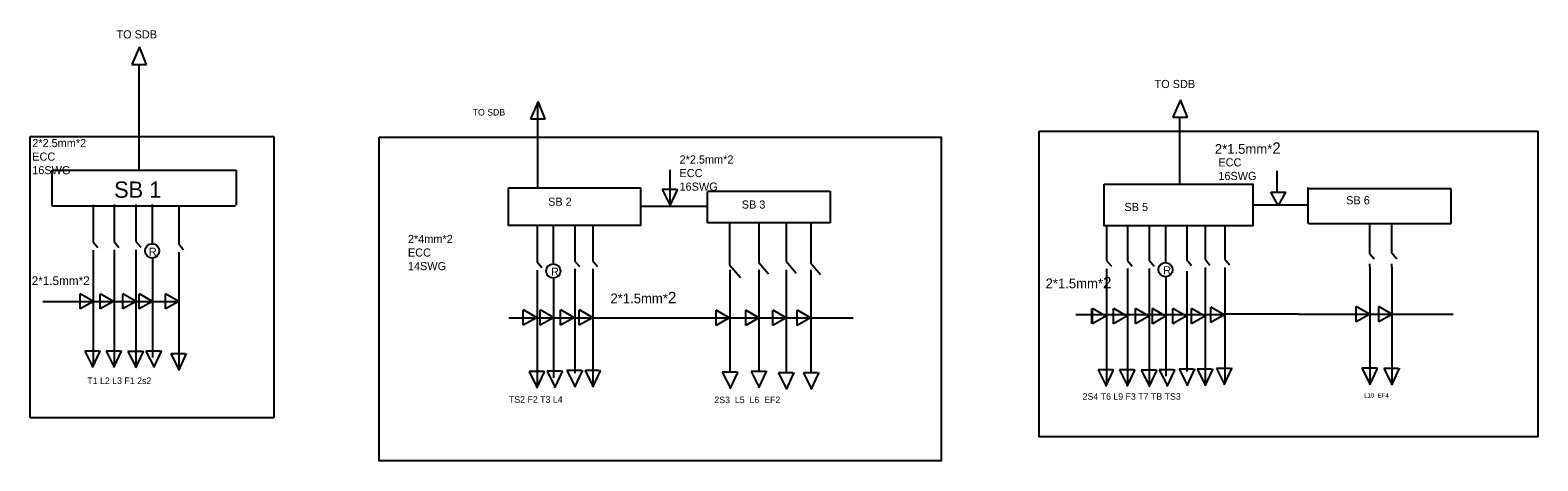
# Model space of a CAD drawing. Header units: feet. Extents: x 2705 to 3326, y 888 to 987.
# Tile 1 of 2: x 2705 to 3049, y 888 to 987. Entities that reach past the tile are written whole.
import ezdxf

# ---------------------------------------------------------------- set-up
doc = ezdxf.new("R2010")
doc.units = ezdxf.units.FT
doc.header["$MEASUREMENT"] = 0

msp = doc.modelspace()

# ---------------------------------------------------------------- linework, layer by layer
for p, q in [((2729.71, 983.12), (2727.96, 979.14)), ((2731.32, 979.14), (2729.71, 983.12)), ((2727.96, 979.14), (2731.32, 979.14)), ((2729.62, 954.72), (2729.62, 979.07)), ((2820.74, 970.68), (2818.99, 966.7)), ((2820.69, 950.89), (2820.69, 970.51)), ((2822.34, 966.7), (2820.74, 970.68)), ((2967.48, 971.05), (2965.73, 967.07)), ((2969.09, 967.07), (2967.48, 971.05)), ((2818.99, 966.7), (2822.34, 966.7)), ((2965.73, 967.07), (2969.09, 967.07)), ((2967.31, 951.79), (2967.31, 967.12)), ((2704.72, 898.33), (2704.72, 962.64)), ((2704.72, 962.64), (2720.44, 962.64)), ((2708.97, 962.64), (2760.36, 962.64)), ((2760.36, 962.64), (2760.36, 898.33)), ((2709.77, 947.77), (2709.77, 954.93)), ((2709.77, 954.93), (2751.76, 954.93)), ((2751.76, 954.93), (2751.76, 946.95)), ((2850.92, 946.94), (2850.92, 955.05)), ((2989.52, 950.05), (2989.52, 954.77)), ((2852.3, 950.54), (2849.06, 950.54)), ((2849.06, 950.54), (2850.91, 946.84)), ((2850.85, 946.75), (2852.57, 950.47)), ((2852.39, 950.55), (2852.68, 950.51)), ((3029.31, 950.7), (2996.6, 950.7)), ((2996.63, 943.85), (2996.63, 951.01)), ((3029.31, 942.79), (3029.31, 950.7)), ((2709.77, 946.7), (2709.77, 948.18)), ((2719.13, 947.03), (2719.13, 938.58)), ((2723.88, 947.07), (2723.88, 938.62)), ((2728.88, 947.07), (2728.88, 938.63)), ((2732.66, 938.2), (2732.66, 947.07)), ((2859.43, 950.15), (2887.42, 950.15)), ((2859.43, 942.94), (2859.43, 950.01)), ((2887.42, 950.15), (2887.42, 942.94)), ((2983.87, 947.03), (2996.61, 947.03)), ((2989.77, 946.9), (2988.08, 949.92)), ((2988.08, 949.92), (2991.54, 949.92)), ((2989.82, 946.9), (2991.54, 949.9)), ((2751.65, 946.7), (2709.77, 946.7)), ((2738.65, 946.52), (2738.65, 938.08)), ((2844.12, 946.7), (2859.52, 946.7)), ((2996.63, 942.78), (2996.63, 944.26)), ((2820.5, 942.28), (2820.5, 934.03)), ((2824.27, 933.6), (2824.27, 942.28)), ((2829.11, 942.06), (2829.11, 934.18)), ((2833.24, 942.28), (2833.24, 934.25)), ((2887.42, 942.94), (2859.43, 942.94)), ((2864.48, 942.89), (2864.48, 933.35)), ((2871.13, 942.91), (2871.13, 933.86)), ((2877.4, 942.91), (2877.4, 934.13)), ((2883.01, 942.8), (2883.01, 933.7)), ((2950.58, 942.26), (2950.58, 934.3)), ((2955.33, 942.26), (2955.33, 934.34)), ((2960.34, 942.26), (2960.34, 934.35)), ((2964.11, 933.92), (2964.11, 942.26)), ((2968.95, 942.26), (2968.95, 934.43)), ((2973.08, 942.26), (2973.08, 934.57)), ((2977.6, 942.26), (2977.6, 934.62)), ((2996.71, 942.79), (3029.31, 942.79)), ((3010.74, 935.84), (3010.74, 942.79)), ((3015.75, 936.01), (3015.75, 942.79)), ((2719.13, 938.58), (2720.22, 937.27)), ((2719.13, 936.69), (2719.13, 910.11)), ((2723.88, 938.62), (2724.97, 937.31)), ((2723.88, 936.73), (2723.88, 910.15)), ((2728.88, 938.63), (2729.98, 937.32)), ((2728.88, 936.73), (2728.88, 910.15)), ((2738.65, 938.08), (2739.74, 936.77)), ((2732.72, 924.78), (2732.72, 934.88)), ((2738.65, 936.19), (2738.65, 909.61)), ((2820.5, 934.03), (2821.59, 932.72)), ((2829.09, 934.21), (2830.19, 932.9)), ((2833.24, 934.25), (2834.34, 932.94)), ((2864.48, 933.35), (2867, 930.4)), ((2871.13, 933.86), (2873.4, 931.22)), ((2877.4, 934.13), (2879.72, 931.42)), ((2883.01, 933.7), (2885.25, 931.09)), ((2950.58, 934.3), (2951.67, 932.99)), ((2955.33, 934.34), (2956.43, 933.03)), ((2960.34, 934.35), (2961.43, 933.04)), ((2968.95, 934.43), (2969.99, 933.18)), ((2973.08, 934.57), (2974.17, 933.26)), ((2977.6, 934.62), (2978.69, 933.31)), ((3010.74, 935.84), (3011.68, 934.72)), ((3010.74, 932.82), (3010.74, 933.54)), ((3015.74, 936.02), (3016.84, 934.71)), ((3015.75, 932.79), (3015.75, 933.54)), ((2820.5, 932.13), (2820.5, 905.56)), ((2824.34, 920.18), (2824.34, 930.28)), ((2829.11, 932.43), (2829.11, 908.58)), ((2833.24, 932.36), (2833.24, 905.78)), ((2864.5, 932.16), (2864.5, 908.84)), ((2871.13, 932.18), (2871.13, 908.85)), ((2877.4, 932.19), (2877.4, 908.74)), ((2883.01, 932.2), (2883.01, 908.63)), ((2950.58, 932.41), (2950.58, 905.83)), ((2955.33, 932.45), (2955.33, 905.87)), ((2960.34, 932.45), (2960.34, 905.87)), ((2964.18, 920.5), (2964.18, 930.6)), ((2968.95, 931.88), (2968.95, 908.9)), ((2973.08, 932.68), (2973.08, 906.1)), ((2977.6, 932.73), (2977.6, 906.15)), ((3010.74, 932.81), (3010.74, 906.23)), ((3015.74, 932.81), (3015.74, 906.23)), ((2716.14, 923.22), (2716.14, 926.68)), ((2719.16, 924.96), (2716.16, 926.68)), ((2720.72, 923.22), (2720.72, 926.68)), ((2723.74, 924.96), (2720.74, 926.68)), ((2725.88, 923.22), (2725.88, 926.68)), ((2728.9, 924.96), (2725.9, 926.68)), ((2729.65, 923.22), (2729.65, 926.68)), ((2732.67, 924.96), (2729.67, 926.68)), ((2735.62, 923.22), (2735.62, 926.68)), ((2738.65, 924.96), (2735.65, 926.68)), ((2707.62, 924.91), (2738.61, 924.91)), ((2719.16, 924.91), (2716.14, 923.22)), ((2723.74, 924.91), (2720.72, 923.22)), ((2728.9, 924.91), (2725.88, 923.22)), ((2732.67, 924.91), (2729.65, 923.22)), ((2732.72, 912.11), (2732.72, 924.85)), ((2738.65, 924.91), (2735.62, 923.22)), ((2817.36, 919.53), (2817.36, 922.99)), ((2820.38, 921.27), (2817.38, 922.99)), ((2821.21, 919.53), (2821.21, 922.99)), ((2824.23, 921.27), (2821.23, 922.99)), ((2825.88, 919.53), (2825.88, 922.99)), ((2828.9, 921.27), (2825.9, 922.99)), ((2830.13, 919.53), (2830.13, 922.99)), ((2833.16, 921.27), (2830.16, 922.99)), ((2861.39, 919.47), (2861.39, 922.93)), ((2864.41, 921.21), (2861.41, 922.93)), ((2868.15, 919.47), (2868.15, 922.93)), ((2871.17, 921.21), (2868.17, 922.93)), ((2874.39, 919.47), (2874.39, 922.93)), ((2877.42, 921.21), (2874.42, 922.93)), ((2879.95, 919.47), (2879.95, 922.93)), ((2882.98, 921.21), (2879.98, 922.93)), ((2947.23, 919.86), (2947.23, 923.32)), ((2947.37, 919.85), (2947.37, 923.31)), ((2950.4, 921.59), (2947.4, 923.31)), ((2952.2, 919.85), (2952.2, 923.31)), ((2955.23, 921.59), (2952.23, 923.31)), ((2957.2, 919.85), (2957.2, 923.31)), ((2960.22, 921.59), (2957.22, 923.31)), ((2961.05, 919.85), (2961.05, 923.31)), ((2964.07, 921.59), (2961.07, 923.31)), ((2965.71, 919.85), (2965.71, 923.31)), ((2968.74, 921.59), (2965.74, 923.31)), ((2969.97, 919.85), (2969.97, 923.31)), ((2972.99, 921.59), (2969.99, 923.31)), ((2974.39, 920.16), (2974.39, 923.63)), ((2977.41, 921.91), (2974.41, 923.63)), ((3007.58, 920.29), (3007.58, 923.75)), ((3010.61, 922.03), (3007.61, 923.75)), ((3012.74, 920.29), (3012.74, 923.75)), ((3015.76, 922.03), (3012.76, 923.75)), ((2829.99, 921.15), (2814.09, 921.15)), ((2820.38, 921.22), (2817.36, 919.53)), ((2824.23, 921.22), (2821.21, 919.53)), ((2824.34, 907.51), (2824.34, 920.25)), ((2828.9, 921.22), (2825.88, 919.53)), ((2829.73, 921.18), (2833.24, 921.18)), ((2833.16, 921.22), (2830.13, 919.53)), ((2833.24, 921.18), (2892.73, 921.18)), ((2864.41, 921.17), (2861.39, 919.47)), ((2871.17, 921.17), (2868.15, 919.47)), ((2877.42, 921.17), (2874.39, 919.47)), ((2882.98, 921.17), (2879.95, 919.47)), ((2977.41, 921.91), (2943.59, 921.91)), ((2950.4, 921.54), (2947.37, 919.85)), ((2955.23, 921.54), (2952.2, 919.85)), ((2960.22, 921.54), (2957.2, 919.85)), ((2964.07, 921.54), (2961.05, 919.85)), ((2964.18, 907.83), (2964.18, 920.57)), ((2968.74, 921.54), (2965.71, 919.85)), ((2972.99, 921.54), (2969.97, 919.85)), ((2977.41, 921.86), (2974.39, 920.16)), ((2994.54, 922.03), (2977.49, 922.03)), ((2977.61, 921), (2977.61, 921.9)), ((2994.54, 922.03), (3029.71, 922.03)), ((3010.61, 921.99), (3007.58, 920.29)), ((3015.76, 921.99), (3012.74, 920.29)), ((2720.44, 913.61), (2717.2, 913.61)), ((2717.2, 913.61), (2719.05, 909.9)), ((2718.99, 909.81), (2720.71, 913.54)), ((2720.53, 913.61), (2720.82, 913.57)), ((2725.29, 913.61), (2722.05, 913.61)), ((2722.05, 913.61), (2723.9, 909.9)), ((2723.84, 909.81), (2725.56, 913.54)), ((2725.38, 913.61), (2725.67, 913.57)), ((2730.31, 913.52), (2727.06, 913.52)), ((2727.06, 913.52), (2728.92, 909.82)), ((2728.86, 909.73), (2730.58, 913.46)), ((2730.4, 913.53), (2730.68, 913.49)), ((2734.41, 913.61), (2731.17, 913.61)), ((2731.17, 913.61), (2733.03, 909.9)), ((2732.97, 909.81), (2734.69, 913.54)), ((2734.5, 913.61), (2734.79, 913.57)), ((2740.12, 912.96), (2736.88, 912.96)), ((2736.88, 912.96), (2738.73, 909.25)), ((2738.67, 909.17), (2740.39, 912.89)), ((2740.21, 912.97), (2740.49, 912.92)), ((2830.58, 909.13), (2827.34, 909.13)), ((2827.34, 909.13), (2829.19, 905.43)), ((2830.67, 909.14), (2830.96, 909.09)), ((2834.71, 909.13), (2831.47, 909.13)), ((2831.47, 909.13), (2833.33, 905.43)), ((2834.81, 909.14), (2835.09, 909.09)), ((2951.9, 909.33), (2948.66, 909.33)), ((2948.66, 909.33), (2950.51, 905.62)), ((2950.45, 905.53), (2952.17, 909.26)), ((2951.99, 909.33), (2952.27, 909.29)), ((2956.75, 909.33), (2953.5, 909.33)), ((2953.5, 909.33), (2955.36, 905.62)), ((2955.3, 905.53), (2957.02, 909.26)), ((2956.84, 909.33), (2957.12, 909.29)), ((2961.76, 909.24), (2958.52, 909.24)), ((2958.52, 909.24), (2960.37, 905.54)), ((2960.31, 905.45), (2962.03, 909.18)), ((2961.85, 909.25), (2962.14, 909.21)), ((2965.87, 909.33), (2962.63, 909.33)), ((2962.63, 909.33), (2964.48, 905.62)), ((2964.42, 905.53), (2966.14, 909.26)), ((2965.96, 909.33), (2966.25, 909.29)), ((2970.42, 909.45), (2967.18, 909.45)), ((2967.18, 909.45), (2969.03, 905.74)), ((2968.97, 905.66), (2970.69, 909.38)), ((2970.51, 909.46), (2970.79, 909.41)), ((2974.55, 909.45), (2971.31, 909.45)), ((2971.31, 909.45), (2973.16, 905.74)), ((2973.1, 905.66), (2974.82, 909.38)), ((2974.64, 909.46), (2974.93, 909.41)), ((2978.91, 909.64), (2975.67, 909.64)), ((2975.67, 909.64), (2977.52, 905.94)), ((2977.47, 905.85), (2979.19, 909.58)), ((2979, 909.65), (2979.29, 909.61)), ((3012.15, 909.69), (3008.91, 909.69)), ((3008.91, 909.69), (3010.76, 905.98)), ((3010.71, 905.89), (3012.43, 909.62)), ((3012.24, 909.69), (3012.53, 909.65)), ((3017.17, 909.6), (3013.93, 909.6)), ((3013.93, 909.6), (3015.78, 905.9)), ((3015.72, 905.81), (3017.44, 909.54)), ((3017.26, 909.61), (3017.54, 909.57)), ((2821.92, 908.92), (2818.68, 908.92)), ((2818.68, 908.92), (2820.53, 905.22)), ((2820.48, 905.13), (2822.2, 908.86)), ((2822.01, 908.93), (2822.3, 908.89)), ((2826.03, 909.01), (2822.79, 909.01)), ((2822.79, 909.01), (2824.64, 905.3)), ((2824.59, 905.22), (2826.31, 908.94)), ((2826.12, 909.02), (2826.41, 908.97)), ((2829.13, 905.34), (2830.85, 909.06)), ((2833.27, 905.34), (2834.99, 909.06)), ((2866.07, 908.79), (2862.82, 908.79)), ((2862.82, 908.79), (2864.68, 905.09)), ((2864.62, 905), (2866.34, 908.72)), ((2866.16, 908.8), (2866.44, 908.76)), ((2872.61, 908.96), (2869.37, 908.96)), ((2869.37, 908.96), (2871.22, 905.26)), ((2871.16, 905.17), (2872.88, 908.9)), ((2872.7, 908.97), (2872.99, 908.93)), ((2878.9, 908.62), (2875.65, 908.62)), ((2875.65, 908.62), (2877.51, 904.92)), ((2877.45, 904.83), (2879.17, 908.55)), ((2878.99, 908.63), (2879.27, 908.58)), ((2884.58, 908.62), (2881.34, 908.62)), ((2881.34, 908.62), (2883.19, 904.92)), ((2883.13, 904.83), (2884.85, 908.55)), ((2884.67, 908.63), (2884.96, 908.58)), ((2760.36, 898.33), (2704.72, 898.33))]:
    msp.add_line(p, q)
for points in [[(2784.46, 962.52), (2912.77, 962.52), (2912.77, 888.49), (2784.46, 888.49)], [(2935.16, 963.85), (3049.09, 963.85), (3049.09, 893.98), (2935.16, 893.98)], [(2813.97, 950.89), (2844.12, 950.89), (2844.12, 942.28), (2813.97, 942.28)], [(2950.02, 951.79), (2983.95, 951.79), (2983.95, 942.26), (2950.02, 942.26)]]:
    msp.add_lwpolyline(points, close=True)
for centre in [(2732.59, 936.5), (2824.21, 931.9), (2964.04, 932.22)]:
    msp.add_circle(centre, 1.63)

# ---------------------------------------------------------------- texts
at = {"attachment_point": 1}
for s, insert, char_height, width in [('TO SDB', (2724.43, 986.94), 1.862, 13.5631), ('TO SDB', (2961.54, 975.59), 1.862, 13.5631), ('TO SDB', (2805.8, 968.94), 1.49, 10.3299), ('2*2.5mm*2\\PECC\\P16SWG', (2705.2, 962.09), 1.862, 25.3927), ('{\\H3x;2*1.5mm*\\H1.167x;2}', (2975.31, 961.3), 0.7448, 17.9596), ('2*2.5mm*2\\PECC\\P16SWG', (2853.04, 958.33), 1.862, 25.3927), ('ECC \\P16SWG', (2976.11, 957.67), 1.862, 3.9945), ('SB 1', (2723.9, 952.37), 3.724, 16.3709), ('{\\H2.5x;SB 2} ', (2823.02, 948.68), 0.7448, 10.9921), ('SB 3', (2867.25, 948.03), 1.862, 9.4029), ('SB 5', (2954.66, 947.47), 1.862, 16.4451), ('SB 6', (3005.3, 949.01), 1.862, 14.7086), ('2*4mm*2\\PECC\\P14SWG', (2791.01, 940.16), 1.862, 12.582), ('R', (2731.83, 937.23), 1.86, 1.3949), ('2*1.5mm*2', (2705.09, 930.68), 2, 17.9596), ('R', (2823.68, 932.67), 1.86, 1.3949), ('{\\H3x;2*1.5mm*\\H1.167x;2}', (2936.65, 930.55), 0.7448, 17.9596), ('R', (2963.52, 932.99), 1.86, 1.3949), ('{\\H3x;2*1.5mm*\\H1.167x;2}', (2837.27, 927.13), 0.7448, 17.9596), ('T1 L2 L3 F1 2s2', (2717.78, 907.56), 1.5, 26.7129), ('    TS2 F2 T3 L4', (2811.85, 903.28), 1.5, 24.1052), ('2S3  L5  L6  EF2', (2861, 903.19), 1.5, 23.7452), ('   2S4 T6 L9 F3 T7 TB TS3', (2943.44, 903.97), 1.5, 50.5393), (' L10  EF4', (3009.03, 903.97), 1, 31.1605)]:
    msp.add_mtext(s, dxfattribs=dict(at, insert=insert, char_height=char_height, width=width))

doc.saveas('drawing.dxf')
